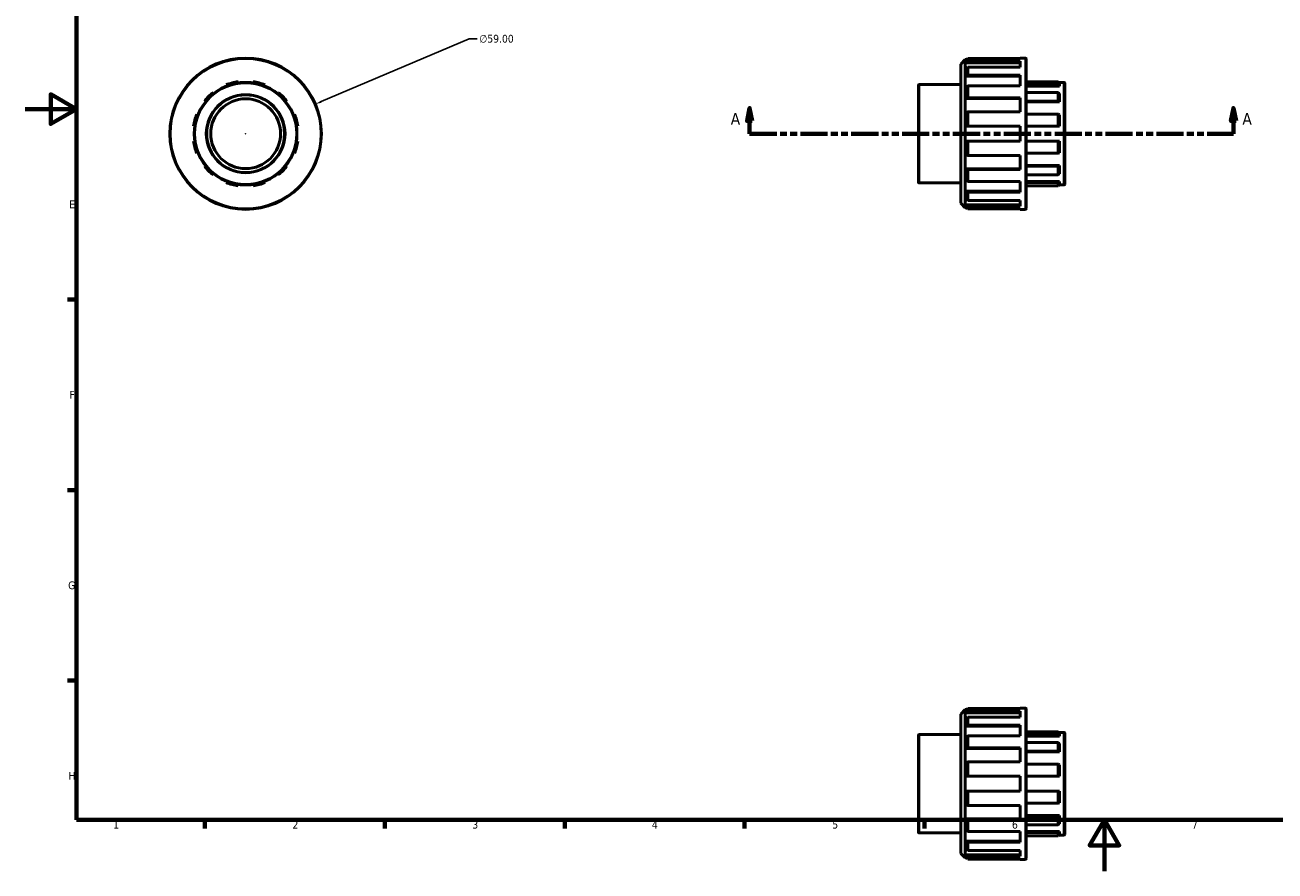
# Model space of a CAD drawing. Header units: millimetres. Extents: x 0 to 895, y 0 to 739.
# Tile 1 of 4: x 0 to 487, y 0 to 330. Entities that reach past the tile are written whole.
import ezdxf

# ---------------------------------------------------------------- set-up
doc = ezdxf.new("R2010")
doc.units = ezdxf.units.MM
doc.linetypes.add('DOUBLE_DASH_CHAIN', pattern=[1.2403, 0.6614, -0.0827, 0.1654, -0.0827, 0.1654, -0.0827])
for name, color, linetype, lineweight in [('Border (ANSI)', 7, 'Continuous', 70), ('Dimension (ANSI)', 7, 'Continuous', 25), ('Section Line (ANSI)', 7, 'DOUBLE_DASH_CHAIN', 70), ('Visible (ANSI)', 7, 'Continuous', 50), ('Visible Narrow (ANSI)', 7, 'Continuous', 35)]:
    doc.layers.add(name, color=color, linetype=linetype, lineweight=lineweight)
doc.styles.add('Label Text (ANSI)', font='tahoma.ttf')
doc.styles.add('Note Text (ANSI)', font='tahoma.ttf')
doc.dimstyles.new('Default - mm (ANSI)', dxfattribs={"dimtxt": 3.048, "dimasz": 2.5, "dimexe": 3.175, "dimexo": 1.6002, "dimgap": 0.8, "dimtad": 0, "dimtoh": 1, "dimrnd": 1e-08, "dimzin": 4, "dimdsep": 46, "dimtxsty": 'Note Text (ANSI)', "dimcen": 0.09, "dimdle": 10, "dimclrd": 256, "dimclre": 256, "dimclrt": 256, "dimadec": 1, "dimazin": 1, "dimtfac": 1, "dimtofl": 0, "dimtmove": 0, "dimatfit": 3, "dimfxl": 1, "dimtolj": 1, "dimtzin": 4, "dimlwd": -1, "dimlwe": -1, "dimarcsym": 0})

# ---------------------------------------------------------------- blocks, each defined once
blk = doc.blocks.new('Borders Default Border')
at = {"layer": 'Border (ANSI)'}
for p, q in [((20, 222.75), (16.55, 222.75)), ((20, 148.5), (16.55, 148.5)), ((20, 74.25), (16.55, 74.25)), ((70.08, 20), (70.08, 16.55)), ((140.17, 20), (140.17, 16.55)), ((210.25, 20), (210.25, 16.55)), ((280.33, 20), (280.33, 16.55)), ((350.42, 20), (350.42, 16.55))]:
    blk.add_line(p, q, dxfattribs=at)
at = {"layer": 'Border (ANSI)', "flags": 128}
for points in [[(20, 20), (20, 574), (821, 574), (821, 20), (20, 20)], [(0, 297), (20, 297), (10, 302.77), (10, 291.23), (20, 297)], [(420.5, 0), (420.5, 20), (414.73, 10), (426.27, 10), (420.5, 20)]]:
    blk.add_lwpolyline(points, dxfattribs=at)
at = {"layer": 'Border (ANSI)', "char_height": 3.05, "attachment_point": 7, "style": 'Note Text (ANSI)'}
for s, insert in [('E', (17.21, 258.35)), ('F', (17.29, 184.1)), ('G', (16.81, 109.79)), ('H', (16.97, 35.6)), ('1', (34.35, 16.55)), ('2', (104.2, 16.55)), ('3', (174.26, 16.49)), ('4', (244.23, 16.55)), ('5', (314.48, 16.49)), ('6', (384.49, 16.49)), ('7', (454.6, 16.55))]:
    blk.add_mtext(s, dxfattribs=dict(at, insert=insert))
blk = doc.blocks.new('2dTransSection0')
at = {"layer": 'Section Line (ANSI)', "linetype": 'Continuous'}
for p, q in [((282.28, 297.43), (281.28, 292.43)), ((282.28, 292.43), (282.28, 297.43)), ((283.28, 292.43), (282.28, 297.43)), ((470.78, 297.43), (469.78, 292.43)), ((470.78, 292.43), (470.78, 297.43)), ((471.78, 292.43), (470.78, 297.43)), ((281.28, 292.43), (283.28, 292.43)), ((282.28, 287.43), (282.28, 292.43)), ((469.78, 292.43), (471.78, 292.43)), ((470.78, 287.43), (470.78, 292.43)), ((282.28, 287.43), (292.49, 287.43)), ((460.57, 287.43), (470.78, 287.43))]:
    blk.add_line(p, q, dxfattribs=at)
at = {"layer": 'Section Line (ANSI)', "linetype": 'DOUBLE_DASH_CHAIN', "ltscale": 15.972039}
blk.add_line((282.28, 287.43), (470.78, 287.43), dxfattribs=at)
at = {"layer": 'Section Line (ANSI)', "linetype": 'Continuous', "flags": 128}
for points in [[(283.28, 292.43), (282.28, 297.43), (281.28, 292.43), (283.28, 292.43)], [(471.78, 292.43), (470.78, 297.43), (469.78, 292.43), (471.78, 292.43)]]:
    blk.add_lwpolyline(points, dxfattribs=at)
at = {"layer": 'Section Line (ANSI)'}
for points in [[(283.28, 292.43), (282.28, 297.43), (281.28, 292.43), (283.28, 292.43)], [(471.78, 292.43), (470.78, 297.43), (469.78, 292.43), (471.78, 292.43)]]:
    blk.add_solid(points, dxfattribs=at)
at = {"layer": 'Section Line (ANSI)', "char_height": 4.57, "attachment_point": 7, "style": 'Label Text (ANSI)'}
for insert in [(274.92, 290.93), (474.25, 290.93)]:
    blk.add_mtext('A', dxfattribs=dict(at, insert=insert))
blk = doc.blocks.new('*D13')
at = {"layer": 'Defpoints', "color": 0, "transparency": 16777216}
for p in [(113.12, 298.93), (58.8, 275.92)]:
    blk.add_point(p, dxfattribs=at)
at = {"layer": 'Dimension (ANSI)', "transparency": 16777216}
for p, q in [((173.09, 324.34), (115.42, 299.91)), ((176.16, 324.34), (173.09, 324.34)), ((85.87, 287.43), (86.05, 287.43)), ((85.96, 287.34), (85.96, 287.52))]:
    blk.add_line(p, q, dxfattribs=at)
blk.add_solid([(115.26, 300.29), (115.59, 299.53), (113.12, 298.93)], dxfattribs=at)
at = {"layer": 'Dimension (ANSI)', "transparency": 16777216, "insert": (176.96, 325.98), "char_height": 3.048, "attachment_point": 1, "style": 'Note Text (ANSI)'}
blk.add_mtext('\\A1;∅59.00', dxfattribs=at)

msp = doc.modelspace()

# ---------------------------------------------------------------- linework, layer by layer
at = {"layer": 'Visible (ANSI)'}
for p, q in [((367.321, 316.78), (366.731, 316.192)), ((367.321, 316.78), (367.321, 315.674)), ((387.701, 316.78), (367.321, 316.78)), ((387.701, 316.78), (387.701, 316.927)), ((389.711, 316.927), (387.701, 316.927)), ((390.031, 316.607), (390.031, 258.247)), ((364.531, 314.567), (366.301, 316.337)), ((364.531, 260.287), (364.531, 314.567)), ((366.301, 316.337), (366.301, 258.517)), ((366.877, 316.337), (366.301, 316.337)), ((366.731, 316.192), (366.731, 315.109)), ((366.731, 315.109), (367.321, 315.674)), ((366.731, 315.109), (387.701, 315.109)), ((367.321, 313.416), (366.731, 312.897)), ((366.731, 312.897), (366.731, 309.812)), ((367.321, 315.674), (387.701, 315.674)), ((387.701, 313.416), (367.321, 313.416)), ((367.321, 313.416), (367.321, 310.268)), ((387.701, 313.416), (387.701, 315.674)), ((83.078, 307.219), (83.009, 307.694)), ((88.909, 307.694), (88.839, 307.219)), ((366.731, 309.812), (367.321, 310.268)), ((366.731, 309.812), (387.701, 309.812)), ((367.321, 310.268), (387.701, 310.268)), ((387.701, 306.096), (387.701, 310.268)), ((402.551, 307.694), (390.031, 307.694)), ((402.551, 306.454), (402.551, 307.694)), ((403.031, 307.219), (402.551, 307.694)), ((404.711, 307.427), (402.82, 307.427)), ((403.031, 307.219), (403.031, 306.008)), ((405.031, 307.107), (405.031, 267.747)), ((73.568, 303.127), (73.271, 303.504)), ((78.38, 306.454), (78.558, 306.008)), ((93.359, 306.008), (93.537, 306.454)), ((98.647, 303.504), (98.349, 303.127)), ((348.031, 268.547), (348.031, 306.307)), ((364.531, 306.627), (348.351, 306.627)), ((367.321, 306.096), (366.731, 305.723)), ((366.731, 305.723), (366.731, 301.106)), ((387.701, 306.096), (367.321, 306.096)), ((367.321, 306.096), (367.321, 301.385)), ((390.031, 306.454), (402.551, 306.454)), ((403.031, 306.008), (390.031, 306.008)), ((402.551, 303.504), (390.031, 303.504)), ((402.551, 306.454), (403.031, 306.008)), ((403.031, 303.127), (402.551, 303.504)), ((402.551, 300.115), (402.551, 303.504)), ((403.031, 303.127), (403.031, 299.818)), ((69.882, 300.115), (70.259, 299.818)), ((101.658, 299.818), (102.035, 300.115)), ((366.731, 301.106), (367.321, 301.385)), ((366.731, 301.106), (387.701, 301.106)), ((367.321, 301.385), (387.701, 301.385)), ((387.701, 295.935), (387.701, 301.385)), ((390.031, 300.115), (402.551, 300.115)), ((403.031, 299.818), (390.031, 299.818)), ((402.551, 300.115), (403.031, 299.818)), ((67.378, 294.828), (66.932, 295.006)), ((104.985, 295.006), (104.539, 294.828)), ((367.321, 295.935), (366.731, 295.764)), ((366.731, 295.764), (366.731, 290.318)), ((387.701, 295.935), (367.321, 295.935)), ((367.321, 295.935), (367.321, 290.377)), ((402.551, 295.006), (390.031, 295.006)), ((403.031, 294.828), (402.551, 295.006)), ((402.551, 290.377), (402.551, 295.006)), ((403.031, 294.828), (403.031, 290.308)), ((65.692, 290.377), (66.167, 290.308)), ((105.75, 290.308), (106.225, 290.377)), ((366.731, 290.318), (367.321, 290.377)), ((366.731, 290.318), (387.701, 290.318)), ((367.321, 290.377), (387.701, 290.377)), ((387.701, 284.477), (387.701, 290.377)), ((390.031, 290.377), (402.551, 290.377)), ((403.031, 290.308), (390.031, 290.308)), ((402.551, 290.377), (403.031, 290.308)), ((66.167, 284.547), (65.692, 284.477)), ((106.225, 284.477), (105.75, 284.547)), ((367.321, 284.477), (366.731, 284.536)), ((366.731, 284.536), (387.701, 284.536)), ((366.731, 284.536), (366.731, 279.09)), ((387.701, 284.477), (367.321, 284.477)), ((367.321, 284.477), (367.321, 278.92)), ((403.031, 284.547), (390.031, 284.547)), ((402.551, 284.477), (390.031, 284.477)), ((403.031, 284.547), (402.551, 284.477)), ((402.551, 279.849), (402.551, 284.477)), ((403.031, 284.547), (403.031, 280.027)), ((66.932, 279.849), (67.378, 280.027)), ((104.539, 280.027), (104.985, 279.849)), ((366.731, 279.09), (367.321, 278.92)), ((367.321, 278.92), (387.701, 278.92)), ((387.701, 273.469), (387.701, 278.92)), ((390.031, 279.849), (402.551, 279.849)), ((402.551, 279.849), (403.031, 280.027)), ((70.259, 275.037), (69.882, 274.739)), ((102.035, 274.739), (101.658, 275.037)), ((367.321, 273.469), (366.731, 273.749)), ((366.731, 273.749), (387.701, 273.749)), ((366.731, 273.749), (366.731, 269.132)), ((387.701, 273.469), (367.321, 273.469)), ((367.321, 273.469), (367.321, 268.758)), ((403.031, 275.037), (390.031, 275.037)), ((402.551, 274.739), (390.031, 274.739)), ((403.031, 275.037), (402.551, 274.739)), ((402.551, 271.351), (402.551, 274.739)), ((403.031, 275.037), (403.031, 271.728)), ((73.271, 271.351), (73.568, 271.728)), ((78.558, 268.847), (78.38, 268.401)), ((93.537, 268.401), (93.359, 268.847)), ((98.349, 271.728), (98.647, 271.351)), ((364.531, 268.227), (348.351, 268.227)), ((366.731, 269.132), (367.321, 268.758)), ((367.321, 268.758), (387.701, 268.758)), ((387.701, 264.586), (387.701, 268.758)), ((390.031, 271.351), (402.551, 271.351)), ((403.031, 268.847), (390.031, 268.847)), ((402.551, 268.401), (390.031, 268.401)), ((402.551, 271.351), (403.031, 271.728)), ((403.031, 268.847), (402.551, 268.401)), ((402.551, 267.161), (402.551, 268.401)), ((403.031, 268.847), (403.031, 267.636)), ((83.009, 267.161), (83.078, 267.636)), ((88.839, 267.636), (88.909, 267.161)), ((367.321, 264.586), (366.731, 265.043)), ((366.731, 265.043), (387.701, 265.043)), ((366.731, 265.043), (366.731, 261.958)), ((387.701, 264.586), (367.321, 264.586)), ((367.321, 264.586), (367.321, 261.438)), ((390.031, 267.161), (402.551, 267.161)), ((402.551, 267.161), (403.031, 267.636)), ((404.711, 267.427), (402.82, 267.427)), ((364.531, 260.287), (366.301, 258.517)), ((366.877, 258.517), (366.301, 258.517)), ((366.731, 261.958), (367.321, 261.438)), ((367.321, 259.181), (366.731, 259.746)), ((366.731, 259.746), (387.701, 259.746)), ((366.731, 259.746), (366.731, 258.662)), ((366.731, 258.662), (367.321, 258.075)), ((367.321, 261.438), (387.701, 261.438)), ((387.701, 259.181), (367.321, 259.181)), ((367.321, 259.181), (367.321, 258.075)), ((387.701, 259.181), (387.701, 261.438)), ((367.321, 258.075), (387.701, 258.075)), ((387.701, 257.927), (387.701, 258.075)), ((389.711, 257.927), (387.701, 257.927)), ((367.321, 63.381), (366.731, 62.794)), ((387.701, 63.381), (367.321, 63.381)), ((367.321, 63.381), (367.321, 62.276)), ((387.701, 63.381), (387.701, 63.529)), ((389.711, 63.529), (387.701, 63.529)), ((364.531, 61.169), (366.301, 62.939)), ((364.531, 6.889), (364.531, 61.169)), ((366.301, 62.939), (366.301, 5.119)), ((366.877, 62.939), (366.301, 62.939)), ((366.731, 62.794), (366.731, 61.711)), ((366.731, 61.711), (367.321, 62.276)), ((366.731, 61.711), (387.701, 61.711)), ((367.321, 60.018), (366.731, 59.498)), ((366.731, 59.498), (366.731, 56.413)), ((367.321, 62.276), (387.701, 62.276)), ((387.701, 60.018), (367.321, 60.018)), ((367.321, 60.018), (367.321, 56.87)), ((387.701, 60.018), (387.701, 62.276)), ((390.031, 63.209), (390.031, 4.849)), ((366.731, 56.413), (367.321, 56.87)), ((366.731, 56.413), (387.701, 56.413)), ((367.321, 56.87), (387.701, 56.87)), ((387.701, 52.698), (387.701, 56.87)), ((402.551, 54.295), (390.031, 54.295)), ((403.031, 53.82), (402.551, 54.295)), ((402.551, 53.055), (402.551, 54.295)), ((404.711, 54.029), (402.82, 54.029)), ((403.031, 53.82), (403.031, 52.609)), ((405.031, 53.709), (405.031, 14.349)), ((348.031, 15.149), (348.031, 52.909)), ((364.531, 53.229), (348.351, 53.229)), ((367.321, 52.698), (366.731, 52.325)), ((366.731, 52.325), (366.731, 47.708)), ((387.701, 52.698), (367.321, 52.698)), ((367.321, 52.698), (367.321, 47.987)), ((390.031, 53.055), (402.551, 53.055)), ((403.031, 52.609), (390.031, 52.609)), ((402.551, 50.105), (390.031, 50.105)), ((402.551, 53.055), (403.031, 52.609)), ((403.031, 49.728), (402.551, 50.105)), ((402.551, 46.717), (402.551, 50.105)), ((403.031, 49.728), (403.031, 46.419)), ((366.731, 47.708), (367.321, 47.987)), ((366.731, 47.708), (387.701, 47.708)), ((367.321, 47.987), (387.701, 47.987)), ((387.701, 42.536), (387.701, 47.987)), ((390.031, 46.717), (402.551, 46.717)), ((403.031, 46.419), (390.031, 46.419)), ((402.551, 46.717), (403.031, 46.419)), ((367.321, 42.536), (366.731, 42.366)), ((366.731, 42.366), (366.731, 36.92)), ((387.701, 42.536), (367.321, 42.536)), ((367.321, 42.536), (367.321, 36.979)), ((402.551, 41.607), (390.031, 41.607)), ((403.031, 41.43), (402.551, 41.607)), ((402.551, 36.979), (402.551, 41.607)), ((403.031, 41.43), (403.031, 36.91)), ((366.731, 36.92), (367.321, 36.979)), ((366.731, 36.92), (387.701, 36.92)), ((367.321, 36.979), (387.701, 36.979)), ((387.701, 31.079), (387.701, 36.979)), ((390.031, 36.979), (402.551, 36.979)), ((403.031, 36.91), (390.031, 36.91)), ((402.551, 36.979), (403.031, 36.91)), ((367.321, 31.079), (366.731, 31.138)), ((366.731, 31.138), (366.731, 25.692)), ((366.731, 31.138), (387.701, 31.138)), ((367.321, 31.079), (367.321, 25.522)), ((387.701, 31.079), (367.321, 31.079)), ((403.031, 31.148), (390.031, 31.148)), ((402.551, 31.079), (390.031, 31.079)), ((403.031, 31.148), (402.551, 31.079)), ((402.551, 26.45), (402.551, 31.079)), ((403.031, 31.148), (403.031, 26.628)), ((366.731, 25.692), (367.321, 25.522)), ((367.321, 25.522), (387.701, 25.522)), ((387.701, 20.071), (387.701, 25.522)), ((390.031, 26.45), (402.551, 26.45)), ((402.551, 26.45), (403.031, 26.628)), ((367.321, 20.071), (366.731, 20.35)), ((366.731, 20.35), (387.701, 20.35)), ((366.731, 20.35), (366.731, 15.733)), ((387.701, 20.071), (367.321, 20.071)), ((367.321, 20.071), (367.321, 15.36)), ((403.031, 21.638), (390.031, 21.638)), ((402.551, 21.341), (390.031, 21.341)), ((403.031, 21.638), (402.551, 21.341)), ((402.551, 17.953), (402.551, 21.341)), ((403.031, 21.638), (403.031, 18.329)), ((364.531, 14.829), (348.351, 14.829)), ((366.731, 15.733), (367.321, 15.36)), ((367.321, 15.36), (387.701, 15.36)), ((387.701, 11.188), (387.701, 15.36)), ((390.031, 17.953), (402.551, 17.953)), ((403.031, 15.448), (390.031, 15.448)), ((402.551, 15.003), (390.031, 15.003)), ((402.551, 17.953), (403.031, 18.329)), ((403.031, 15.448), (402.551, 15.003)), ((402.551, 13.762), (402.551, 15.003)), ((403.031, 15.448), (403.031, 14.237)), ((367.321, 11.188), (366.731, 11.645)), ((366.731, 11.645), (387.701, 11.645)), ((366.731, 11.645), (366.731, 8.56)), ((387.701, 11.188), (367.321, 11.188)), ((367.321, 11.188), (367.321, 8.04)), ((390.031, 13.762), (402.551, 13.762)), ((402.551, 13.762), (403.031, 14.237)), ((404.711, 14.029), (402.82, 14.029)), ((364.531, 6.889), (366.301, 5.119)), ((366.877, 5.119), (366.301, 5.119)), ((366.731, 8.56), (367.321, 8.04)), ((367.321, 5.782), (366.731, 6.347)), ((366.731, 6.347), (387.701, 6.347)), ((366.731, 6.347), (366.731, 5.264)), ((366.731, 5.264), (367.321, 4.677)), ((367.321, 8.04), (387.701, 8.04)), ((387.701, 5.782), (367.321, 5.782)), ((367.321, 5.782), (367.321, 4.677)), ((387.701, 5.782), (387.701, 8.04)), ((367.321, 4.677), (387.701, 4.677)), ((387.701, 4.529), (387.701, 4.677)), ((389.711, 4.529), (387.701, 4.529))]:
    msp.add_line(p, q, dxfattribs=at)
for radius in [29.5, 20, 15.146, 13.6]:
    msp.add_circle((85.959, 287.427), radius, dxfattribs=at)
for centre, radius, start, end in [((389.711, 316.607), 0.32, 0, 90), ((85.959, 287.427), 20.48, 98.28186, 111.71814), ((85.959, 287.427), 20.48, 68.28186, 81.71814), ((404.711, 307.107), 0.32, 0, 90), ((85.959, 287.427), 20.48, 128.28186, 141.71814), ((85.959, 287.427), 20.48, 38.28186, 51.71814), ((348.351, 306.307), 0.32, 90, 180), ((85.959, 287.427), 20.48, 158.28186, 171.71814), ((85.959, 287.427), 20.48, 8.28186, 21.71814), ((85.959, 287.427), 20.48, 188.28186, 201.71814), ((85.959, 287.427), 20.48, 338.28186, 351.71814), ((85.959, 287.427), 20.48, 218.28186, 231.71814), ((85.959, 287.427), 20.48, 308.28186, 321.71814), ((85.959, 287.427), 20.48, 248.28186, 261.71814), ((85.959, 287.427), 20.48, 278.28186, 291.71814), ((348.351, 268.547), 0.32, 180, 270), ((404.711, 267.747), 0.32, 270, 0), ((389.711, 258.247), 0.32, 270, 0), ((389.711, 63.209), 0.32, 0, 90), ((404.711, 53.709), 0.32, 0, 90), ((348.351, 52.909), 0.32, 90, 180), ((348.351, 15.149), 0.32, 180, 270), ((404.711, 14.349), 0.32, 270, 0), ((389.711, 4.849), 0.32, 270, 0)]:
    msp.add_arc(centre, radius, start, end, dxfattribs=at)
at = {"layer": 'Visible Narrow (ANSI)'}
for p, q in [((389.711, 258.291), (389.711, 316.564)), ((404.711, 267.674), (404.711, 307.181)), ((348.351, 306.391), (348.351, 268.464)), ((389.711, 4.892), (389.711, 63.166)), ((404.711, 14.275), (404.711, 53.783)), ((348.351, 52.992), (348.351, 15.065))]:
    msp.add_line(p, q, dxfattribs=at)
for radius in [29.18, 19.68, 15.466]:
    msp.add_circle((85.959, 287.427), radius, dxfattribs=at)

# ---------------------------------------------------------------- block references
msp.add_blockref('Borders Default Border', (0, 0))
at = {"layer": 'Section Line (ANSI)'}
msp.add_blockref('2dTransSection0', (0, 0), dxfattribs=at)

# ---------------------------------------------------------------- dimensions: what is measured, and where the dimension line sits
at = {"layer": 'Dimension (ANSI)'}
dim = msp.add_diameter_dim_2p(p1=(58.795, 275.921), p2=(113.122, 298.934), dimstyle='Default - mm (ANSI)', override={"dimtih": 1, "dimdec": 2, "dimlfac": 1, "dimtp": 0, "dimtm": 0, "dimtdec": 2}, dxfattribs=at)
dim.commit()
dim.dimension.update_dxf_attribs({"geometry": '*D13', "text_midpoint": (183.655, 324.337), "dimtype": 163})

doc.saveas('drawing.dxf')
